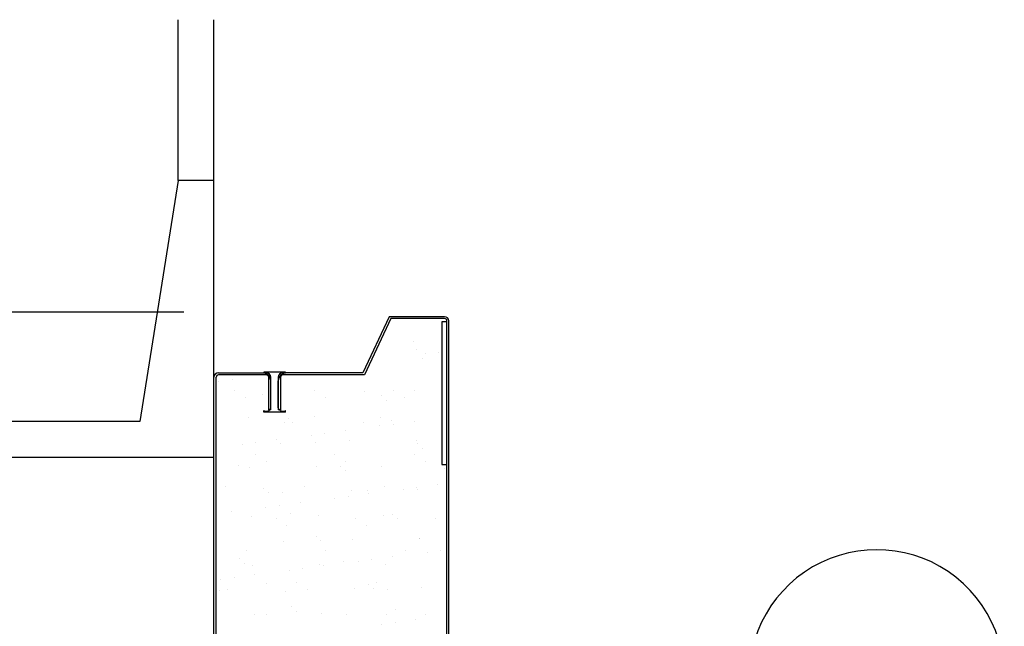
# Model space of a CAD drawing. Header units: inches. Extents: x 168.8 to 189.1, y 234.4 to 247.7.
# Tile 10 of 13: x 174.174 to 175.253, y 244.971 to 245.636. Entities that reach past the tile are written whole.
import ezdxf

# ---------------------------------------------------------------- set-up
doc = ezdxf.new("R2010")
doc.units = ezdxf.units.IN
doc.header["$LTSCALE"] = 0.25
doc.header["$MEASUREMENT"] = 0
doc.layers.add('598', color=7, linetype='Continuous')
doc.layers.add('ANNOTATIONS', color=1, linetype='Continuous')
doc.styles.add('ARIAL', font='arial.ttf', dxfattribs={"height": 0.09375})
doc.styles.get("Standard").update_dxf_attribs({"font": 'romans.shx'})
doc.dimstyles.new('DIMSTYLE_5', dxfattribs={"dimtxt": 0.0625, "dimasz": 0.15, "dimexe": 0.18, "dimexo": 0.0625, "dimgap": 0.09, "dimtad": 0, "dimtih": 1, "dimtoh": 1, "dimdec": 5, "dimlfac": 8, "dimzin": 4, "dimdsep": 46, "dimtxsty": 'Standard', "dimcen": 0.09, "dimadec": 0, "dimazin": 0, "dimtp": 0.03125, "dimtm": 0.03125, "dimtfac": 1, "dimtdec": 5, "dimtofl": 0, "dimtmove": 0, "dimatfit": 3, "dimfxl": 1, "dimtolj": 1, "dimtzin": 4, "dimarcsym": 0})

# ---------------------------------------------------------------- blocks, each defined once
blk = doc.blocks.new('*D7')
at = {"layer": 'ANNOTATIONS', "color": 0, "lineweight": -2, "transparency": 16777216}
for p, q in [((173.4993, 245.4092), (173.4993, 245.503)), ((174.3541, 245.3155), (173.3193, 245.3155)), ((173.5707, 245.1563), (173.3193, 245.1563)), ((173.4993, 245.0625), (173.4993, 244.9688)), ((173.4993, 244.9688), (173.4056, 244.9688))]:
    blk.add_line(p, q, dxfattribs=at)
at = {"layer": 'ANNOTATIONS', "color": 0, "transparency": 16777216}
for points in [[(173.4837, 245.4092), (173.515, 245.4092), (173.4993, 245.3155)], [(173.4837, 245.0625), (173.515, 245.0625), (173.4993, 245.1563)]]:
    blk.add_solid(points, dxfattribs=at)
at = {"layer": 'defpoints', "color": 0, "transparency": 16777216}
for p in [(174.4166, 245.3155), (173.4993, 245.1563), (173.6332, 245.1563)]:
    blk.add_point(p, dxfattribs=at)
at = {"layer": 'ANNOTATIONS', "color": 0, "transparency": 16777216, "insert": (173.1239, 244.9688), "char_height": 0.09375, "attachment_point": 5, "style": 'ARIAL'}
blk.add_mtext('\\A1;1" LAP', dxfattribs=at)

msp = doc.modelspace()

# ---------------------------------------------------------------- linework, layer by layer
at = {"layer": '598'}
for p, q in [((174.34774, 245.45989), (174.34774, 245.63603)), ((174.38713, 245.1563), (174.38713, 245.63603)), ((174.34774, 245.45989), (174.30602, 245.1957)), ((174.38713, 245.45989), (174.34774, 245.45989)), ((174.57906, 245.3106), (174.55043, 245.24922)), ((174.63998, 245.3106), (174.57906, 245.3106)), ((174.58088, 245.3086), (174.55202, 245.24672)), ((174.63995, 245.3086), (174.58088, 245.3086)), ((174.63698, 245.30488), (174.63698, 245.14863)), ((174.64245, 245.30488), (174.63698, 245.30488)), ((174.64245, 244.79692), (174.64245, 245.3061)), ((174.64448, 244.79692), (174.64448, 245.3061)), ((174.60543, 245.28336), (174.60543, 245.28336)), ((174.60904, 245.2741), (174.60904, 245.2741)), ((174.61862, 245.26988), (174.61862, 245.26988)), ((174.63319, 245.2718), (174.63319, 245.2718)), ((174.61607, 245.2651), (174.61607, 245.2651)), ((174.39213, 245.24922), (174.44463, 245.24922)), ((174.44463, 245.24672), (174.39213, 245.24672)), ((174.44163, 245.24997), (174.44163, 245.24866)), ((174.46545, 245.24997), (174.44163, 245.24997)), ((174.55043, 245.24922), (174.46245, 245.24922)), ((174.55202, 245.24672), (174.46245, 245.24672)), ((174.46545, 245.24997), (174.46545, 245.24866)), ((174.38713, 244.95856), (174.38713, 245.24422)), ((174.38963, 244.95856), (174.38963, 245.24422)), ((174.39251, 245.24011), (174.39251, 245.24011)), ((174.40708, 245.24203), (174.40708, 245.24203)), ((174.44713, 245.2086), (174.44713, 245.24422)), ((174.44963, 245.2086), (174.44963, 245.24422)), ((174.44963, 245.21087), (174.44963, 245.24046)), ((174.45745, 245.24422), (174.45745, 245.2086)), ((174.45745, 245.21087), (174.45745, 245.24046)), ((174.45995, 245.24422), (174.45995, 245.2086)), ((174.40997, 245.22927), (174.40997, 245.22927)), ((174.4407, 245.22495), (174.4407, 245.22495)), ((174.49717, 245.22943), (174.49717, 245.22943)), ((174.55209, 245.22847), (174.55209, 245.22847)), ((174.57093, 245.22399), (174.57093, 245.22399)), ((174.58437, 245.22959), (174.58437, 245.22959)), ((174.60719, 245.22941), (174.60719, 245.22941)), ((174.42178, 245.22175), (174.42178, 245.22175)), ((174.50898, 245.22191), (174.50898, 245.22191)), ((174.5761, 245.21926), (174.5761, 245.21926)), ((174.59617, 245.22207), (174.59617, 245.22207)), ((174.44163, 245.20613), (174.44163, 245.20768)), ((174.46545, 245.20613), (174.44163, 245.20613)), ((174.44963, 245.2086), (174.44713, 245.2086)), ((174.45995, 245.2086), (174.45745, 245.2086)), ((174.46545, 245.20613), (174.46545, 245.20768)), ((174.30602, 245.1957), (173.7081, 245.1957)), ((174.42451, 245.19984), (174.42451, 245.19984)), ((174.46429, 245.19467), (174.46429, 245.19467)), ((174.46857, 245.19941), (174.46857, 245.19941)), ((174.47373, 245.19468), (174.47373, 245.19468)), ((174.4978, 245.20078), (174.4978, 245.20078)), ((174.55148, 245.19483), (174.55148, 245.19483)), ((174.56943, 245.20043), (174.56943, 245.20043)), ((174.58226, 245.19694), (174.58226, 245.19694)), ((174.58364, 245.19278), (174.58364, 245.19278)), ((174.6064, 245.19578), (174.6064, 245.19578)), ((174.49369, 245.18094), (174.49369, 245.18094)), ((174.50827, 245.18286), (174.50827, 245.18286)), ((174.53103, 245.18585), (174.53103, 245.18585)), ((174.56906, 245.19086), (174.56906, 245.19086)), ((174.41832, 245.17101), (174.41832, 245.17101)), ((174.4329, 245.17293), (174.4329, 245.17293)), ((174.45566, 245.17593), (174.45566, 245.17593)), ((174.46004, 245.1718), (174.46004, 245.1718)), ((174.49809, 245.17236), (174.49809, 245.17236)), ((174.53566, 245.17452), (174.53566, 245.17452)), ((174.60895, 245.17546), (174.60895, 245.17546)), ((174.61013, 245.1714), (174.61013, 245.1714)), ((174.51978, 245.15931), (174.51978, 245.15931)), ((174.60698, 245.15947), (174.60698, 245.15947)), ((174.61529, 245.16667), (174.61529, 245.16667)), ((174.38713, 245.1563), (173.70493, 245.1563)), ((174.43259, 245.15916), (174.43259, 245.15916)), ((174.4444, 245.15163), (174.4444, 245.15163)), ((174.53159, 245.15179), (174.53159, 245.15179)), ((174.61879, 245.15195), (174.61879, 245.15195)), ((174.63698, 245.14863), (174.64245, 245.14863)), ((174.41392, 245.14779), (174.41392, 245.14779)), ((174.42627, 245.14589), (174.42627, 245.14589)), ((174.49956, 245.14683), (174.49956, 245.14683)), ((174.52596, 245.14682), (174.52596, 245.14682)), ((174.53112, 245.1421), (174.53112, 245.1421)), ((174.57119, 245.14648), (174.57119, 245.14648)), ((174.63965, 245.14435), (174.63965, 245.14435)), ((174.39971, 245.1244), (174.39971, 245.1244)), ((174.44179, 245.12225), (174.44179, 245.12225)), ((174.44695, 245.11752), (174.44695, 245.11752)), ((174.4618, 245.11785), (174.4618, 245.11785)), ((174.4869, 245.12455), (174.4869, 245.12455)), ((174.53743, 245.12057), (174.53743, 245.12057)), ((174.55548, 245.11977), (174.55548, 245.11977)), ((174.55685, 245.11676), (174.55685, 245.11676)), ((174.5741, 245.12471), (174.5741, 245.12471)), ((174.59488, 245.12176), (174.59488, 245.12176)), ((174.60945, 245.12368), (174.60945, 245.12368)), ((174.61072, 245.12151), (174.61072, 245.12151)), ((174.63222, 245.12668), (174.63222, 245.12668)), ((174.48148, 245.10683), (174.48148, 245.10683)), ((174.51951, 245.11184), (174.51951, 245.11184)), ((174.53408, 245.11376), (174.53408, 245.11376)), ((174.40611, 245.09691), (174.40611, 245.09691)), ((174.44414, 245.10192), (174.44414, 245.10192)), ((174.45871, 245.10384), (174.45871, 245.10384)), ((174.47131, 245.0952), (174.47131, 245.0952)), ((174.42804, 245.09194), (174.42804, 245.09194)), ((174.4552, 245.08904), (174.4552, 245.08904)), ((174.50133, 245.09287), (174.50133, 245.09287)), ((174.5424, 245.0892), (174.5424, 245.0892)), ((174.57296, 245.09253), (174.57296, 245.09253)), ((174.58335, 245.09424), (174.58335, 245.09424)), ((174.58851, 245.08951), (174.58851, 245.08951)), ((174.62959, 245.08936), (174.62959, 245.08936)), ((174.46701, 245.08152), (174.46701, 245.08152)), ((174.55421, 245.08168), (174.55421, 245.08168)), ((174.46356, 245.0639), (174.46356, 245.0639)), ((174.49918, 245.06966), (174.49918, 245.06966)), ((174.50434, 245.06493), (174.50434, 245.06493)), ((174.53919, 245.06662), (174.53919, 245.06662)), ((174.61248, 245.06756), (174.61248, 245.06756)), ((174.61287, 245.06719), (174.61287, 245.06719)), ((174.42232, 245.05428), (174.42232, 245.05428)), ((174.50952, 245.05444), (174.50952, 245.05444)), ((174.59671, 245.0546), (174.59671, 245.0546)), ((174.6207, 245.05266), (174.6207, 245.05266)), ((174.63527, 245.05458), (174.63527, 245.05458)), ((174.415, 245.04509), (174.415, 245.04509)), ((174.5287, 245.04261), (174.5287, 245.04261)), ((174.54533, 245.04274), (174.54533, 245.04274)), ((174.5599, 245.04466), (174.5599, 245.04466)), ((174.58266, 245.04766), (174.58266, 245.04766)), ((174.42016, 245.04036), (174.42016, 245.04036)), ((174.4298, 245.03799), (174.4298, 245.03799)), ((174.46996, 245.03282), (174.46996, 245.03282)), ((174.48453, 245.03474), (174.48453, 245.03474)), ((174.50309, 245.03892), (174.50309, 245.03892)), ((174.50729, 245.03773), (174.50729, 245.03773)), ((174.57472, 245.03858), (174.57472, 245.03858)), ((174.39459, 245.0229), (174.39459, 245.0229)), ((174.40916, 245.02482), (174.40916, 245.02482)), ((174.43192, 245.02781), (174.43192, 245.02781)), ((174.56501, 245.01908), (174.56501, 245.01908)), ((174.3937, 245.01029), (174.3937, 245.01029)), ((174.40243, 245.01125), (174.40243, 245.01125)), ((174.44452, 245.01804), (174.44452, 245.01804)), ((174.46533, 245.00995), (174.46533, 245.00995)), ((174.47782, 245.01893), (174.47782, 245.01893)), ((174.48962, 245.0114), (174.48962, 245.0114)), ((174.54095, 245.01267), (174.54095, 245.01267)), ((174.55657, 245.01707), (174.55657, 245.01707)), ((174.56173, 245.01234), (174.56173, 245.01234)), ((174.57682, 245.01156), (174.57682, 245.01156)), ((174.61425, 245.01361), (174.61425, 245.01361)), ((174.47239, 244.9925), (174.47239, 244.9925)), ((174.47755, 244.98777), (174.47755, 244.98777)), ((174.58609, 244.99002), (174.58609, 244.99002)), ((174.43156, 244.98404), (174.43156, 244.98404)), ((174.44493, 244.98417), (174.44493, 244.98417)), ((174.50486, 244.98497), (174.50486, 244.98497)), ((174.53213, 244.98432), (174.53213, 244.98432)), ((174.57648, 244.98463), (174.57648, 244.98463)), ((174.60848, 244.97856), (174.60848, 244.97856)), ((174.61933, 244.98448), (174.61933, 244.98448)), ((174.57114, 244.97364), (174.57114, 244.97364)), ((174.58572, 244.97556), (174.58572, 244.97556))]:
    msp.add_line(p, q, dxfattribs=at)
for centre, radius, start, end in [((174.63998, 245.3061), 0.0045, 0, 90), ((174.63995, 245.3061), 0.0025, 0, 90), ((174.39213, 245.24422), 0.005, 90, 180), ((174.39213, 245.24422), 0.0025, 90, 180), ((174.44082, 245.23987), 0.00884, 3.84389, 84.70534), ((174.44463, 245.24422), 0.005, 0, 90), ((174.44463, 245.24422), 0.0025, 0, 90), ((174.46245, 245.24422), 0.005, 90, 180), ((174.46626, 245.23987), 0.00884, 95.29466, 176.15611), ((174.46245, 245.24422), 0.0025, 90, 180), ((174.4444, 245.21238), 0.00545, 239.50721, 343.93242), ((174.46268, 245.21238), 0.00545, 196.06758, 300.49279), ((175.11354, 244.91544), 0.13984, 274.46385, 188.70787)]:
    msp.add_arc(centre, radius, start, end, dxfattribs=at)

# ---------------------------------------------------------------- dimensions: what is measured, and where the dimension line sits
at = {"layer": 'ANNOTATIONS'}
dim = msp.add_linear_dim(base=(173.49935, 245.1563), p1=(174.41665, 245.31547), p2=(173.63316, 245.1563), angle=270, text='1" LAP', dimstyle='DIMSTYLE_5', override={"dimtxt": 0.08, "dimasz": 0.09375, "dimdec": 3, "dimlunit": 4, "dimtxsty": 'ARIAL'}, dxfattribs=at)
dim.commit()
dim.dimension.update_dxf_attribs({"geometry": '*D7', "text_midpoint": (173.12394, 244.9688), "dimtype": 160})

doc.saveas('drawing.dxf')
